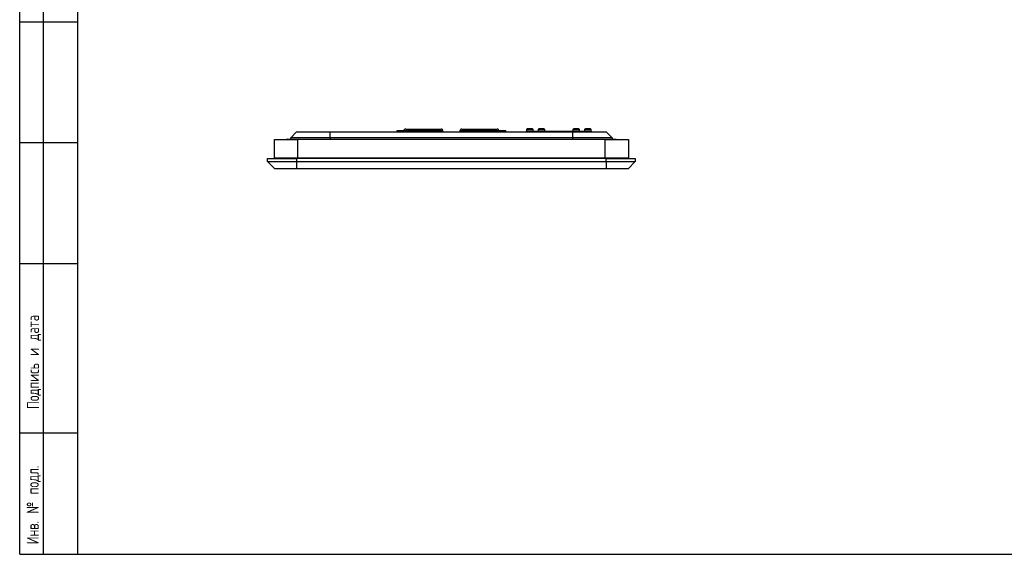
# Model space of a CAD drawing. Header units: millimetres. Extents: x 8 to 415, y 1 to 292.
# Tile 1 of 7: x 8 to 212, y 5 to 115. Entities that reach past the tile are written whole.
import ezdxf

# ---------------------------------------------------------------- set-up
doc = ezdxf.new("R2010")
doc.units = ezdxf.units.MM
doc.styles.add('SLDTEXTSTYLE0', font='TXT', dxfattribs={"width": 0.7, "bigfont": 'bigfont'})

msp = doc.modelspace()

# ---------------------------------------------------------------- linework, layer by layer
at = {"color": 7, "linetype": 'Continuous', "lineweight": 25}
for p, q in [((20, 5), (20, 292)), ((8, 5), (8, 150.0001)), ((12.8784, 150.0001), (12.8784, 5.0001)), ((20, 5), (20, 150.0001)), ((8, 115), (20, 115)), ((64.0346, 91.0552), (65.2346, 92.2552)), ((65.2346, 92.2552), (72.1346, 92.2552)), ((72.1346, 91.0552), (72.1346, 92.2552)), ((72.1346, 92.2552), (122.3346, 92.2552)), ((85.9746, 92.4552), (85.9746, 92.3152)), ((85.9746, 92.4552), (87.2722, 92.4552)), ((85.9746, 92.3152), (87.2722, 92.3152)), ((86.0346, 92.5152), (87.2704, 92.5152)), ((87.2704, 92.5152), (87.3891, 92.5152)), ((87.2722, 92.4552), (87.3846, 92.4552)), ((87.2722, 92.3152), (87.3846, 92.3152)), ((87.3846, 92.4552), (87.3846, 92.2552)), ((95.4846, 92.4552), (87.3846, 92.4552)), ((87.7846, 92.8552), (95.0846, 92.8552)), ((95.4846, 92.2552), (95.4846, 92.4552)), ((98.9846, 92.4552), (98.9846, 92.2552)), ((107.0846, 92.4552), (98.9846, 92.4552)), ((99.3846, 92.8552), (106.6846, 92.8552)), ((107.0801, 92.5152), (107.3821, 92.5152)), ((107.0846, 92.2552), (107.0846, 92.4552)), ((107.0846, 92.4552), (107.3894, 92.4552)), ((107.0846, 92.3152), (107.3894, 92.3152)), ((107.3821, 92.5152), (108.4346, 92.5152)), ((107.3894, 92.4552), (108.4946, 92.4552)), ((107.3894, 92.3152), (108.4946, 92.3152)), ((108.4946, 92.3152), (108.4946, 92.4552)), ((112.6346, 92.2552), (112.6346, 92.3552)), ((112.6346, 92.3552), (112.9846, 92.3552)), ((112.7346, 92.7712), (112.7346, 92.3552)), ((112.7346, 92.7712), (113.0384, 92.7712)), ((113.9604, 92.8752), (112.9088, 92.8752)), ((125.8846, 92.3552), (112.9846, 92.3552)), ((112.9846, 92.3552), (112.9846, 92.2552)), ((113.0384, 92.7712), (114.1346, 92.7712)), ((113.2458, 92.8752), (113.2458, 92.8787)), ((113.6234, 92.8787), (113.6234, 92.8752)), ((114.1346, 92.3552), (114.1346, 92.7712)), ((115.1346, 92.7712), (115.1346, 92.3552)), ((115.1346, 92.7712), (115.4152, 92.7712)), ((116.3604, 92.8752), (115.3088, 92.8752)), ((115.4152, 92.7712), (116.5346, 92.7712)), ((115.6395, 92.8752), (115.6395, 92.8787)), ((116.0297, 92.8787), (116.0297, 92.8752)), ((116.5346, 92.3552), (116.5346, 92.7712)), ((122.3346, 92.7712), (122.3346, 92.3552)), ((122.3346, 92.7712), (122.5646, 92.7712)), ((122.3346, 91.0552), (122.3346, 92.2552)), ((122.3346, 92.2552), (129.2346, 92.2552)), ((123.5604, 92.8752), (122.5088, 92.8752)), ((122.5646, 92.7712), (123.7346, 92.7712)), ((122.8277, 92.8752), (122.8277, 92.8787)), ((123.2415, 92.8787), (123.2415, 92.8752)), ((123.7346, 92.3552), (123.7346, 92.7712)), ((124.7346, 92.7712), (124.7346, 92.3552)), ((124.7346, 92.7712), (124.8965, 92.7712)), ((124.8965, 92.7712), (126.1346, 92.7712)), ((125.9604, 92.8752), (124.9088, 92.8752)), ((125.2161, 92.8752), (125.2161, 92.8787)), ((125.6531, 92.8787), (125.6531, 92.8752)), ((125.8846, 92.3552), (126.2346, 92.3552)), ((125.8846, 92.2552), (125.8846, 92.3552)), ((126.1346, 92.3552), (126.1346, 92.7712)), ((126.2346, 92.3552), (126.2346, 92.2552)), ((130.4346, 91.0552), (129.2346, 92.2552)), ((20, 90), (8, 90)), ((60.6346, 86.8552), (60.6346, 90.6552)), ((60.6346, 90.6552), (65.4346, 90.6552)), ((63.2846, 90.7752), (63.1646, 90.6552)), ((63.2846, 90.7752), (65.5846, 90.7752)), ((64.0346, 90.7752), (64.0346, 91.0552)), ((72.1346, 91.0552), (64.0346, 91.0552)), ((65.4346, 90.6552), (65.4346, 86.8552)), ((129.0346, 90.6552), (65.4346, 90.6552)), ((65.7046, 90.6552), (65.5846, 90.7752)), ((122.3346, 91.0552), (72.1346, 91.0552)), ((72.1346, 91.0552), (72.1346, 90.6552)), ((130.4346, 91.0552), (122.3346, 91.0552)), ((122.3346, 90.6552), (122.3346, 91.0552)), ((128.8846, 90.7752), (128.7646, 90.6552)), ((128.8846, 90.7752), (131.1846, 90.7752)), ((129.0346, 86.8552), (129.0346, 90.6552)), ((129.0346, 90.6552), (133.8346, 90.6552)), ((130.4346, 91.0552), (130.4346, 90.7752)), ((131.3046, 90.6552), (131.1846, 90.7752)), ((133.8346, 90.6552), (133.8346, 86.8552)), ((59.2346, 86.7552), (65.2346, 86.7552)), ((59.2346, 86.1552), (59.2346, 86.7552)), ((59.2346, 86.1552), (65.2346, 86.1552)), ((59.2346, 86.1552), (60.7346, 84.6552)), ((65.4346, 86.8552), (60.6346, 86.8552)), ((63.8346, 86.8552), (63.8346, 86.7552)), ((65.0346, 86.7552), (65.0346, 86.8552)), ((65.2346, 86.7552), (65.2346, 86.1552)), ((129.2346, 86.7552), (65.2346, 86.7552)), ((65.2346, 86.1552), (129.2346, 86.1552)), ((65.2346, 86.1552), (65.2346, 84.6552)), ((129.0346, 86.8552), (65.4346, 86.8552)), ((67.1852, 86.852), (67.1852, 86.8552)), ((67.2327, 86.8552), (67.2327, 86.852)), ((67.2331, 86.852), (67.2331, 86.8552)), ((67.5759, 86.8552), (67.5759, 86.852)), ((67.5762, 86.852), (67.5762, 86.8552)), ((67.6237, 86.8552), (67.6237, 86.852)), ((126.866, 86.852), (126.866, 86.8552)), ((127.2635, 86.8552), (127.2635, 86.852)), ((133.8346, 86.8552), (129.0346, 86.8552)), ((129.2346, 86.1552), (129.2346, 86.7552)), ((129.2346, 86.7552), (135.2346, 86.7552)), ((129.2346, 86.1552), (129.2346, 84.6552)), ((129.2346, 86.1552), (135.2346, 86.1552)), ((129.4346, 86.8552), (129.4346, 86.7552)), ((130.6346, 86.7552), (130.6346, 86.8552)), ((135.2346, 86.1552), (133.7346, 84.6552)), ((135.2346, 86.7552), (135.2346, 86.1552)), ((65.2346, 84.6552), (60.7346, 84.6552)), ((129.2346, 84.6552), (65.2346, 84.6552)), ((133.7346, 84.6552), (129.2346, 84.6552)), ((20, 65), (8, 65)), ((20, 30), (8, 30)), ((8, 5), (20, 5)), ((20, 5), (415, 5))]:
    msp.add_line(p, q, dxfattribs=at)
for centre, radius, start, end in [((86.0346, 92.4552), 0.06, 90, 180), ((86.0346, 92.3152), 0.06, 180, 270), ((87.7846, 92.4552), 0.4, 90, 180), ((95.0846, 92.4552), 0.4, 0, 90), ((99.3846, 92.4552), 0.4, 90, 180), ((106.6846, 92.4552), 0.4, 0, 90), ((108.4346, 92.4552), 0.06, 0, 90), ((108.4346, 92.3152), 0.06, 270, 0), ((113.4346, 91.7965), 1.2, 115.98621, 125.685335), ((113.4346, 91.7965), 1.2, 54.314665, 64.01379), ((115.8346, 91.7965), 1.2, 115.98621, 125.685335), ((115.8346, 91.7965), 1.2, 54.314665, 64.01379), ((123.0346, 91.7965), 1.2, 115.98621, 125.685335), ((123.0346, 91.7965), 1.2, 54.314665, 64.01379), ((125.4346, 91.7965), 1.2, 115.98621, 125.685335), ((125.4346, 91.7965), 1.2, 54.314665, 64.01379)]:
    msp.add_arc(centre, radius, start, end, dxfattribs=at)

# ---------------------------------------------------------------- texts
at = {"color": 7, "linetype": 'Continuous', "lineweight": 0, "char_height": 2.5, "attachment_point": 1, "rotation": 90, "style": 'SLDTEXTSTYLE0'}
for s, insert in [('Подпись и дата', (9.5139, 35.016)), ('Инв. № подл.', (9.4536, 7.0763))]:
    msp.add_mtext(s, dxfattribs=dict(at, insert=insert))

doc.saveas('drawing.dxf')
